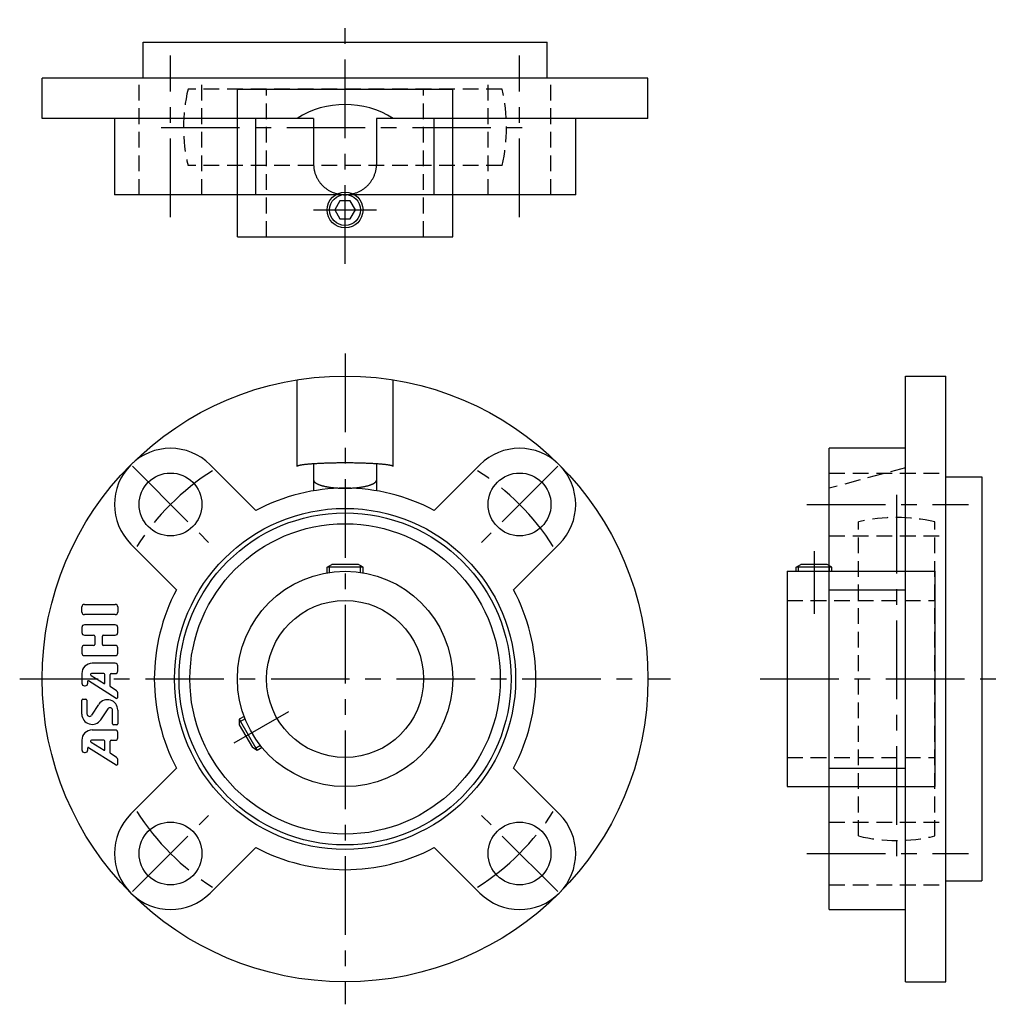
# Model space of a CAD drawing. Extents: x -72 to 147, y -72 to 147.
import ezdxf

# ---------------------------------------------------------------- set-up
doc = ezdxf.new("R2010")
doc.units = 0
doc.header["$LTSCALE"] = 14
doc.linetypes.add('CENTER', pattern=[2, 1.25, -0.25, 0.25, -0.25])
doc.linetypes.add('HIDDEN', pattern=[0.375, 0.25, -0.125])
doc.layers.get('0').update_dxf_attribs({"linetype": 'CONTINUOUS'})
for name, color, linetype in [('1', 3, 'CONTINUOUS'), ('CENTER', 1, 'CENTER'), ('HIDDEN', 3, 'HIDDEN')]:
    doc.layers.add(name, color=color, linetype=linetype)

msp = doc.modelspace()

# ---------------------------------------------------------------- linework, layer by layer
for p, q in [((-45, 133.9), (-45, 141.9)), ((-45, 141.9), (45, 141.9)), ((45, 133.9), (45, 141.9)), ((67.5, 133.9), (-67.5, 133.9)), ((-67.5, 124.9), (-67.5, 133.9)), ((67.5, 124.9), (67.5, 133.9)), ((-24, 98.5), (-24, 131.4)), ((-24, 131.4), (24, 131.4)), ((24, 98.5), (24, 131.4)), ((-7, 124.9), (-67.5, 124.9)), ((-51.39, 124.9), (-51.39, 107.9)), ((-19.88, 107.9), (-19.88, 124.9)), ((-7, 124.9), (-7, 114.66)), ((7, 124.9), (7, 114.66)), ((67.5, 124.9), (7, 124.9)), ((19.88, 107.9), (19.88, 124.9)), ((51.39, 107.9), (51.39, 124.9)), ((51.39, 107.9), (-51.39, 107.9)), ((-24, 98.5), (24, 98.5)), ((-10.7, 47.32), (-10.7, 66.65)), ((10.7, 47.32), (10.7, 66.65)), ((124.9, 67.5), (133.9, 67.5)), ((124.9, -67.5), (124.9, 67.5)), ((133.9, -67.5), (133.9, 67.5)), ((107.9, -51.39), (107.9, 51.39)), ((124.9, 51.39), (107.9, 51.39)), ((-30.05, 47.73), (-19.88, 37.56)), ((-7, 47.93), (-7, 41.92)), ((7, 47.93), (7, 41.92)), ((30.05, 47.73), (19.88, 37.56)), ((133.9, 45), (141.9, 45)), ((141.9, 45), (141.9, -45)), ((-47.73, 30.05), (-37.56, 19.88)), ((47.73, 30.05), (37.56, 19.88)), ((-4, 24.9), (-2.96, 25.5)), ((4, 24.9), (-4, 24.9)), ((-4, 23.66), (-4, 24.9)), ((-3.45, 23.75), (-3.45, 25.22)), ((2.96, 25.5), (-2.96, 25.5)), ((4, 24.9), (2.96, 25.5)), ((3.45, 23.75), (3.45, 25.22)), ((4, 23.66), (4, 24.9)), ((100.5, 24.9), (101.54, 25.5)), ((108.5, 24.9), (100.5, 24.9)), ((100.5, 24), (100.5, 24.9)), ((101.05, 24), (101.05, 25.22)), ((107.46, 25.5), (101.54, 25.5)), ((108.5, 24.9), (107.46, 25.5)), ((107.95, 24), (107.95, 25.22)), ((108.5, 24), (108.5, 24.9)), ((98.5, 24), (131.4, 24)), ((98.5, 24), (98.5, -24)), ((131.4, 24), (131.4, -24)), ((107.9, 19.88), (124.9, 19.88)), ((-22.49, -8.37), (-23.56, -8.99)), ((-22.29, -8.89), (-23.56, -9.62)), ((-23.56, -8.99), (-19.56, -15.91)), ((-23.56, -8.99), (-23.56, -10.19)), ((-23.56, -10.19), (-20.6, -15.31)), ((-19.56, -15.91), (-20.6, -15.31)), ((-18.84, -14.86), (-20.11, -15.6)), ((-18.49, -15.3), (-19.56, -15.91)), ((-47.73, -30.05), (-37.56, -19.88)), ((47.73, -30.05), (37.56, -19.88)), ((107.9, -19.88), (124.9, -19.88)), ((98.5, -24), (131.4, -24)), ((-30.05, -47.73), (-19.88, -37.56)), ((30.05, -47.73), (19.88, -37.56)), ((133.9, -45), (141.9, -45)), ((107.9, -51.39), (124.9, -51.39)), ((124.9, -67.5), (133.9, -67.5))]:
    msp.add_line(p, q)
msp.add_lwpolyline([(-1.15, 106.5), (-2.31, 104.5), (-1.15, 102.5), (1.15, 102.5), (2.31, 104.5), (1.15, 106.5)], close=True)
for points in [[(-7, 114.66, 0), (-7, 114.5, 0), (-6.99, 114.33, 0), (-6.98, 114.16, 0), (-6.97, 114, 0), (-6.95, 113.83, 0), (-6.92, 113.67, 0), (-6.9, 113.51, 0), (-6.87, 113.34, 0), (-6.83, 113.18, 0), (-6.79, 113.02, 0), (-6.75, 112.86, 0), (-6.7, 112.7, 0), (-6.65, 112.54, 0), (-6.59, 112.38, 0), (-6.53, 112.23, 0), (-6.47, 112.07, 0), (-6.4, 111.92, 0), (-6.33, 111.77, 0), (-6.25, 111.62, 0), (-6.17, 111.47, 0), (-6.09, 111.33, 0), (-6, 111.19, 0), (-5.91, 111.04, 0), (-5.82, 110.91, 0), (-5.72, 110.77, 0), (-5.62, 110.63, 0), (-5.52, 110.5, 0), (-5.41, 110.37, 0), (-5.3, 110.25, 0), (-5.19, 110.12, 0), (-5.07, 110, 0), (-4.95, 109.88, 0), (-4.83, 109.76, 0), (-4.7, 109.65, 0), (-4.57, 109.54, 0), (-4.44, 109.44, 0), (-4.31, 109.33, 0), (-4.17, 109.23, 0), (-4.03, 109.13, 0), (-3.89, 109.04, 0), (-3.74, 108.95, 0), (-3.6, 108.86, 0), (-3.45, 108.78, 0), (-3.3, 108.7, 0), (-3.15, 108.62, 0), (-2.99, 108.55, 0), (-2.84, 108.48, 0), (-2.68, 108.42, 0), (-2.52, 108.35, 0), (-2.36, 108.3, 0), (-2.2, 108.24, 0), (-2.03, 108.19, 0), (-1.87, 108.14, 0), (-1.7, 108.1, 0), (-1.53, 108.06, 0), (-1.37, 108.03, 0), (-1.2, 108, 0), (-1.03, 107.97, 0), (-0.86, 107.95, 0), (-0.69, 107.93, 0), (-0.51, 107.92, 0), (-0.34, 107.91, 0), (-0.17, 107.9, 0), (0, 107.9, 0), (0.17, 107.9, 0), (0.34, 107.91, 0), (0.51, 107.92, 0), (0.69, 107.93, 0), (0.86, 107.95, 0), (1.03, 107.97, 0), (1.2, 108, 0), (1.37, 108.03, 0), (1.53, 108.06, 0), (1.7, 108.1, 0), (1.87, 108.14, 0), (2.03, 108.19, 0), (2.2, 108.24, 0), (2.36, 108.3, 0), (2.52, 108.35, 0), (2.68, 108.42, 0), (2.84, 108.48, 0), (2.99, 108.55, 0), (3.15, 108.62, 0), (3.3, 108.7, 0), (3.45, 108.78, 0), (3.6, 108.86, 0), (3.74, 108.95, 0), (3.89, 109.04, 0), (4.03, 109.13, 0), (4.17, 109.23, 0), (4.31, 109.33, 0), (4.44, 109.44, 0), (4.57, 109.54, 0), (4.7, 109.65, 0), (4.83, 109.76, 0), (4.95, 109.88, 0), (5.07, 110, 0), (5.19, 110.12, 0), (5.3, 110.25, 0), (5.41, 110.37, 0), (5.52, 110.5, 0), (5.62, 110.63, 0), (5.72, 110.77, 0), (5.82, 110.91, 0), (5.91, 111.04, 0), (6, 111.19, 0), (6.09, 111.33, 0), (6.17, 111.47, 0), (6.25, 111.62, 0), (6.33, 111.77, 0), (6.4, 111.92, 0), (6.47, 112.07, 0), (6.53, 112.23, 0), (6.59, 112.38, 0), (6.65, 112.54, 0), (6.7, 112.7, 0), (6.75, 112.86, 0), (6.79, 113.02, 0), (6.83, 113.18, 0), (6.87, 113.34, 0), (6.9, 113.51, 0), (6.92, 113.67, 0), (6.95, 113.83, 0), (6.97, 114, 0), (6.98, 114.16, 0), (6.99, 114.33, 0), (7, 114.5, 0), (7, 114.66, 0)], [(10.7, 47.32, 0), (10.7, 47.34, 0), (10.69, 47.36, 0), (10.68, 47.38, 0), (10.65, 47.4, 0), (10.62, 47.42, 0), (10.59, 47.44, 0), (10.55, 47.46, 0), (10.5, 47.48, 0), (10.44, 47.5, 0), (10.38, 47.52, 0), (10.32, 47.54, 0), (10.24, 47.56, 0), (10.16, 47.58, 0), (10.08, 47.59, 0), (9.99, 47.61, 0), (9.89, 47.63, 0), (9.79, 47.65, 0), (9.68, 47.67, 0), (9.56, 47.68, 0), (9.44, 47.7, 0), (9.31, 47.72, 0), (9.18, 47.74, 0), (9.04, 47.75, 0), (8.9, 47.77, 0), (8.75, 47.79, 0), (8.6, 47.8, 0), (8.44, 47.82, 0), (8.27, 47.83, 0), (8.11, 47.85, 0), (7.93, 47.86, 0), (7.75, 47.88, 0), (7.57, 47.89, 0), (7.38, 47.91, 0), (7.19, 47.92, 0), (6.99, 47.93, 0), (6.79, 47.94, 0), (6.59, 47.96, 0), (6.38, 47.97, 0), (6.16, 47.98, 0), (5.95, 47.99, 0), (5.73, 48, 0), (5.5, 48.01, 0), (5.28, 48.02, 0), (5.05, 48.03, 0), (4.81, 48.04, 0), (4.58, 48.05, 0), (4.34, 48.06, 0), (4.1, 48.07, 0), (3.85, 48.07, 0), (3.61, 48.08, 0), (3.36, 48.09, 0), (3.11, 48.09, 0), (2.86, 48.1, 0), (2.6, 48.1, 0), (2.35, 48.11, 0), (2.09, 48.11, 0), (1.83, 48.12, 0), (1.57, 48.12, 0), (1.31, 48.12, 0), (1.05, 48.12, 0), (0.79, 48.12, 0), (0.53, 48.13, 0), (0.26, 48.13, 0), (0, 48.13, 0), (-0.26, 48.13, 0), (-0.53, 48.13, 0), (-0.79, 48.12, 0), (-1.05, 48.12, 0), (-1.31, 48.12, 0), (-1.57, 48.12, 0), (-1.83, 48.12, 0), (-2.09, 48.11, 0), (-2.35, 48.11, 0), (-2.6, 48.1, 0), (-2.86, 48.1, 0), (-3.11, 48.09, 0), (-3.36, 48.09, 0), (-3.61, 48.08, 0), (-3.85, 48.07, 0), (-4.1, 48.07, 0), (-4.34, 48.06, 0), (-4.58, 48.05, 0), (-4.81, 48.04, 0), (-5.05, 48.03, 0), (-5.28, 48.02, 0), (-5.5, 48.01, 0), (-5.73, 48, 0), (-5.95, 47.99, 0), (-6.16, 47.98, 0), (-6.38, 47.97, 0), (-6.59, 47.96, 0), (-6.79, 47.94, 0), (-6.99, 47.93, 0), (-7.19, 47.92, 0), (-7.38, 47.91, 0), (-7.57, 47.89, 0), (-7.75, 47.88, 0), (-7.93, 47.86, 0), (-8.11, 47.85, 0), (-8.27, 47.83, 0), (-8.44, 47.82, 0), (-8.6, 47.8, 0), (-8.75, 47.79, 0), (-8.9, 47.77, 0), (-9.04, 47.75, 0), (-9.18, 47.74, 0), (-9.31, 47.72, 0), (-9.44, 47.7, 0), (-9.56, 47.68, 0), (-9.68, 47.67, 0), (-9.79, 47.65, 0), (-9.89, 47.63, 0), (-9.99, 47.61, 0), (-10.08, 47.59, 0), (-10.16, 47.58, 0), (-10.24, 47.56, 0), (-10.32, 47.54, 0), (-10.38, 47.52, 0), (-10.44, 47.5, 0), (-10.5, 47.48, 0), (-10.55, 47.46, 0), (-10.59, 47.44, 0), (-10.62, 47.42, 0), (-10.65, 47.4, 0), (-10.68, 47.38, 0), (-10.69, 47.36, 0), (-10.7, 47.34, 0), (-10.7, 47.32, 0)], [(-7, 44.31, 0), (-7, 44.27, 0), (-6.99, 44.22, 0), (-6.98, 44.18, 0), (-6.97, 44.13, 0), (-6.95, 44.09, 0), (-6.92, 44.05, 0), (-6.9, 44, 0), (-6.87, 43.96, 0), (-6.83, 43.91, 0), (-6.79, 43.87, 0), (-6.75, 43.83, 0), (-6.7, 43.79, 0), (-6.65, 43.74, 0), (-6.59, 43.7, 0), (-6.53, 43.66, 0), (-6.47, 43.62, 0), (-6.4, 43.58, 0), (-6.33, 43.54, 0), (-6.25, 43.5, 0), (-6.17, 43.46, 0), (-6.09, 43.42, 0), (-6, 43.38, 0), (-5.91, 43.34, 0), (-5.82, 43.31, 0), (-5.72, 43.27, 0), (-5.62, 43.23, 0), (-5.52, 43.2, 0), (-5.41, 43.16, 0), (-5.3, 43.13, 0), (-5.19, 43.09, 0), (-5.07, 43.06, 0), (-4.95, 43.03, 0), (-4.83, 43, 0), (-4.7, 42.97, 0), (-4.57, 42.94, 0), (-4.44, 42.91, 0), (-4.31, 42.88, 0), (-4.17, 42.86, 0), (-4.03, 42.83, 0), (-3.89, 42.81, 0), (-3.74, 42.78, 0), (-3.6, 42.76, 0), (-3.45, 42.74, 0), (-3.3, 42.71, 0), (-3.15, 42.69, 0), (-2.99, 42.67, 0), (-2.84, 42.66, 0), (-2.68, 42.64, 0), (-2.52, 42.62, 0), (-2.36, 42.61, 0), (-2.2, 42.59, 0), (-2.03, 42.58, 0), (-1.87, 42.57, 0), (-1.7, 42.55, 0), (-1.53, 42.54, 0), (-1.37, 42.53, 0), (-1.2, 42.53, 0), (-1.03, 42.52, 0), (-0.86, 42.51, 0), (-0.69, 42.51, 0), (-0.51, 42.5, 0), (-0.34, 42.5, 0), (-0.17, 42.5, 0), (0, 42.5, 0), (0.17, 42.5, 0), (0.34, 42.5, 0), (0.51, 42.5, 0), (0.69, 42.51, 0), (0.86, 42.51, 0), (1.03, 42.52, 0), (1.2, 42.53, 0), (1.37, 42.53, 0), (1.53, 42.54, 0), (1.7, 42.55, 0), (1.87, 42.57, 0), (2.03, 42.58, 0), (2.2, 42.59, 0), (2.36, 42.61, 0), (2.52, 42.62, 0), (2.68, 42.64, 0), (2.84, 42.66, 0), (2.99, 42.67, 0), (3.15, 42.69, 0), (3.3, 42.71, 0), (3.45, 42.74, 0), (3.6, 42.76, 0), (3.74, 42.78, 0), (3.89, 42.81, 0), (4.03, 42.83, 0), (4.17, 42.86, 0), (4.31, 42.88, 0), (4.44, 42.91, 0), (4.57, 42.94, 0), (4.7, 42.97, 0), (4.83, 43, 0), (4.95, 43.03, 0), (5.07, 43.06, 0), (5.19, 43.09, 0), (5.3, 43.13, 0), (5.41, 43.16, 0), (5.52, 43.2, 0), (5.62, 43.23, 0), (5.72, 43.27, 0), (5.82, 43.31, 0), (5.91, 43.34, 0), (6, 43.38, 0), (6.09, 43.42, 0), (6.17, 43.46, 0), (6.25, 43.5, 0), (6.33, 43.54, 0), (6.4, 43.58, 0), (6.47, 43.62, 0), (6.53, 43.66, 0), (6.59, 43.7, 0), (6.65, 43.74, 0), (6.7, 43.79, 0), (6.75, 43.83, 0), (6.79, 43.87, 0), (6.83, 43.91, 0), (6.87, 43.96, 0), (6.9, 44, 0), (6.92, 44.05, 0), (6.95, 44.09, 0), (6.97, 44.13, 0), (6.98, 44.18, 0), (6.99, 44.22, 0), (7, 44.27, 0), (7, 44.31, 0)]]:
    msp.add_polyline3d(points)
for centre, radius in [((0, 104.5), 4), ((0, 104.5), 3.45), ((0, 0), 67.5), ((-38.89, 38.89), 7), ((38.89, 38.89), 7), ((0, 0), 38), ((0, 0), 37), ((0, 0), 34.58), ((0, 0), 24), ((0, 0), 17.5), ((-38.89, -38.89), 7), ((38.89, -38.89), 7)]:
    msp.add_circle(centre, radius)
for centre, radius, start, end in [((0, 108.01), 20, 57.6407, 122.3593), ((-17.89, 48.29), 9, 290.3247, 290.3247), ((-38.89, 38.89), 12.5, 45, 225), ((38.89, 38.89), 12.5, 315, 135), ((0, 0), 42.5, 62.1046, 117.8954), ((0, 0), 42.5, 152.1046, 207.8954), ((0, 0), 42.5, 332.1046, 27.8954), ((-38.89, -38.89), 12.5, 135, 315), ((38.89, -38.89), 12.5, 225, 45), ((0, 0), 42.5, 242.1046, 297.8954)]:
    msp.add_arc(centre, radius, start, end)
at = {"layer": '1'}
for p, q in [((-58.65, 14.91), (-58.65, 16.05)), ((-58.08, 16.62), (-51.22, 16.62)), ((-50.65, 16.05), (-50.65, 14.91)), ((-51.22, 14.34), (-58.08, 14.34)), ((-58.65, 11.48), (-58.65, 10.34)), ((-51.22, 12.05), (-58.08, 12.05)), ((-50.65, 10.34), (-50.65, 11.48)), ((-58.08, 9.77), (-56.02, 9.77)), ((-55.79, 9.54), (-55.79, 7.71)), ((-54.08, 7.71), (-54.08, 9.54)), ((-53.85, 9.77), (-51.22, 9.77)), ((-58.65, 6.91), (-58.65, 5.77)), ((-56.02, 7.48), (-58.08, 7.48)), ((-51.22, 7.48), (-53.85, 7.48)), ((-50.65, 5.77), (-50.65, 6.91)), ((-58.08, 5.2), (-51.22, 5.2)), ((-51.22, 3.48), (-56.36, 3.48)), ((-50.65, 1.77), (-50.65, 2.91)), ((-58.65, 1.2), (-58.65, -0.96)), ((-56.61, 0.77), (-53.68, -0.99)), ((-53.74, 1.2), (-56.49, 1.2)), ((-53.51, -0.89), (-53.51, 0.97)), ((-52.36, -1.6), (-52.36, 0.97)), ((-52.14, 1.2), (-51.22, 1.2)), ((-58.08, -1.54), (-57.89, -1.54)), ((-57.32, -0.96), (-57.32, -0.48)), ((-57.15, -0.38), (-51, -4.29)), ((-50.9, -2.63), (-52.31, -1.7)), ((-50.65, -4.1), (-50.65, -3.11)), ((-58.65, -7.83), (-58.65, -4.75)), ((-58.42, -4.52), (-57.74, -4.52)), ((-57.51, -4.75), (-57.51, -7.77)), ((-56.46, -8.09), (-54.84, -5.66)), ((-52.84, -6.66), (-54.46, -9.09)), ((-51.79, -10), (-51.79, -6.98)), ((-50.65, -6.92), (-50.65, -10)), ((-50.88, -10.23), (-51.56, -10.23)), ((-51.22, -11.38), (-56.36, -11.38)), ((-50.65, -13.09), (-50.65, -11.95)), ((-58.65, -13.66), (-58.65, -15.82)), ((-57.32, -15.82), (-57.32, -15.34)), ((-57.15, -15.24), (-51, -19.15)), ((-56.61, -14.09), (-53.68, -15.84)), ((-53.74, -13.66), (-56.49, -13.66)), ((-53.51, -15.75), (-53.51, -13.89)), ((-52.36, -16.46), (-52.36, -13.89)), ((-52.14, -13.66), (-51.22, -13.66)), ((-58.08, -16.39), (-57.9, -16.39)), ((-50.9, -17.49), (-52.31, -16.55)), ((-50.65, -18.96), (-50.65, -17.97))]:
    msp.add_line(p, q, dxfattribs=at)
for centre, radius, start, end in [((-58.08, 16.05), 0.571, 90, 180), ((-51.22, 16.05), 0.571, 0, 90), ((-58.08, 14.91), 0.571, 180, 270), ((-51.22, 14.91), 0.571, 270, 0), ((-58.08, 11.48), 0.571, 90, 180), ((-51.22, 11.48), 0.571, 0, 90), ((-58.08, 10.34), 0.571, 180, 270), ((-56.02, 9.54), 0.229, 0, 90), ((-53.85, 9.54), 0.229, 90, 180), ((-51.22, 10.34), 0.571, 270, 0), ((-58.08, 6.91), 0.571, 90, 180), ((-56.02, 7.71), 0.229, 270, 0), ((-53.85, 7.71), 0.229, 180, 270), ((-51.22, 6.91), 0.571, 0, 90), ((-58.08, 5.77), 0.571, 180, 270), ((-51.22, 5.77), 0.571, 270, 0), ((-56.36, 1.2), 2.29, 90, 180), ((-51.22, 2.91), 0.571, 0, 90), ((-56.49, 0.97), 0.229, 90, 239.0362), ((-53.74, 0.97), 0.229, 0, 90), ((-52.14, 0.97), 0.229, 90, 180), ((-51.22, 1.77), 0.571, 270, 0), ((-58.08, -0.96), 0.571, 180, 270), ((-57.89, -0.96), 0.571, 270, 0), ((-57.21, -0.48), 0.114, 57.5288, 180), ((-53.62, -0.89), 0.114, 239.0362, 0), ((-52.25, -1.6), 0.114, 180, 236.3099), ((-50.88, -4.1), 0.229, 237.5288, 0), ((-51.22, -3.11), 0.571, 0, 56.3099), ((-58.42, -4.75), 0.229, 90, 180), ((-57.74, -4.75), 0.229, 0, 90), ((-52.94, -6.92), 2.29, 0, 146.3099), ((-52.36, -6.98), 0.571, 0, 146.3099), ((-56.36, -7.83), 2.29, 180, 326.3099), ((-56.94, -7.77), 0.571, 180, 326.3099), ((-51.56, -10), 0.229, 180, 270), ((-50.88, -10), 0.229, 270, 0), ((-56.36, -13.66), 2.29, 90, 180), ((-51.22, -11.95), 0.571, 0, 90), ((-51.22, -13.09), 0.571, 270, 0), ((-57.21, -15.34), 0.114, 57.5288, 180), ((-56.49, -13.89), 0.229, 90, 239.0362), ((-53.74, -13.89), 0.229, 0, 90), ((-52.14, -13.89), 0.229, 90, 180), ((-58.08, -15.82), 0.571, 180, 270), ((-57.89, -15.82), 0.571, 270, 0), ((-53.62, -15.75), 0.114, 239.0362, 0), ((-52.25, -16.46), 0.114, 180, 236.3099), ((-51.22, -17.97), 0.571, 0, 56.3099), ((-50.88, -18.96), 0.229, 237.5288, 0)]:
    msp.add_arc(centre, radius, start, end, dxfattribs=at)
at = {"layer": 'CENTER'}
for p, q in [((0, 92.5), (0, 146.9)), ((-38.89, 102.9), (-38.89, 138.9)), ((38.89, 102.9), (38.89, 138.9)), ((-41, 122.9), (41, 122.9)), ((-7, 104.5), (7, 104.5)), ((0, 72.5), (0, -72.5)), ((-47.38, 47.38), (-30.41, 30.41)), ((47.38, 47.38), (30.41, 30.41)), ((122.9, 41), (122.9, -41)), ((102.9, 38.89), (138.9, 38.89)), ((104.5, 28.5), (104.5, 14.5)), ((-72.5, 0), (72.5, 0)), ((92.5, 0), (146.9, 0)), ((-24.68, -14.25), (-12.56, -7.25)), ((-47.38, -47.38), (-30.41, -30.41)), ((47.38, -47.38), (30.41, -30.41)), ((102.9, -38.89), (138.9, -38.89))]:
    msp.add_line(p, q, dxfattribs=at)
for start, end in [(122.4742, 147.5258), (32.4742, 57.5258), (212.4742, 237.5258), (302.4742, 327.5258)]:
    msp.add_arc((0, 0), 55, start, end, dxfattribs=at)
at = {"layer": 'HIDDEN'}
for p, q in [((-45.89, 107.9), (-45.89, 133.9)), ((-31.89, 107.9), (-31.89, 133.9)), ((31.89, 107.9), (31.89, 133.9)), ((45.89, 107.9), (45.89, 133.9)), ((34.98, 131.4), (-34.98, 131.4)), ((-17.5, 98.5), (-17.5, 131.4)), ((17.5, 98.5), (17.5, 131.4)), ((34.98, 114.4), (-34.98, 114.4)), ((124.9, 47.06), (107.9, 42.5)), ((107.9, 45.89), (133.9, 45.89)), ((114.4, -34.98), (114.4, 34.98)), ((131.4, -34.98), (131.4, 34.98)), ((107.9, 31.89), (133.9, 31.89)), ((98.5, 17.5), (131.4, 17.5)), ((98.5, -17.5), (131.4, -17.5)), ((107.9, -31.89), (133.9, -31.89)), ((107.9, -45.89), (133.9, -45.89))]:
    msp.add_line(p, q, dxfattribs=at)
for centre, start, end in [((0, 122.9), 166.3429, 193.6571), ((0, 122.9), 346.3429, 13.6571), ((122.9, 0), 76.3429, 103.6571), ((122.9, 0), 256.3429, 283.6571)]:
    msp.add_arc(centre, 36, start, end, dxfattribs=at)

doc.saveas('drawing.dxf')
